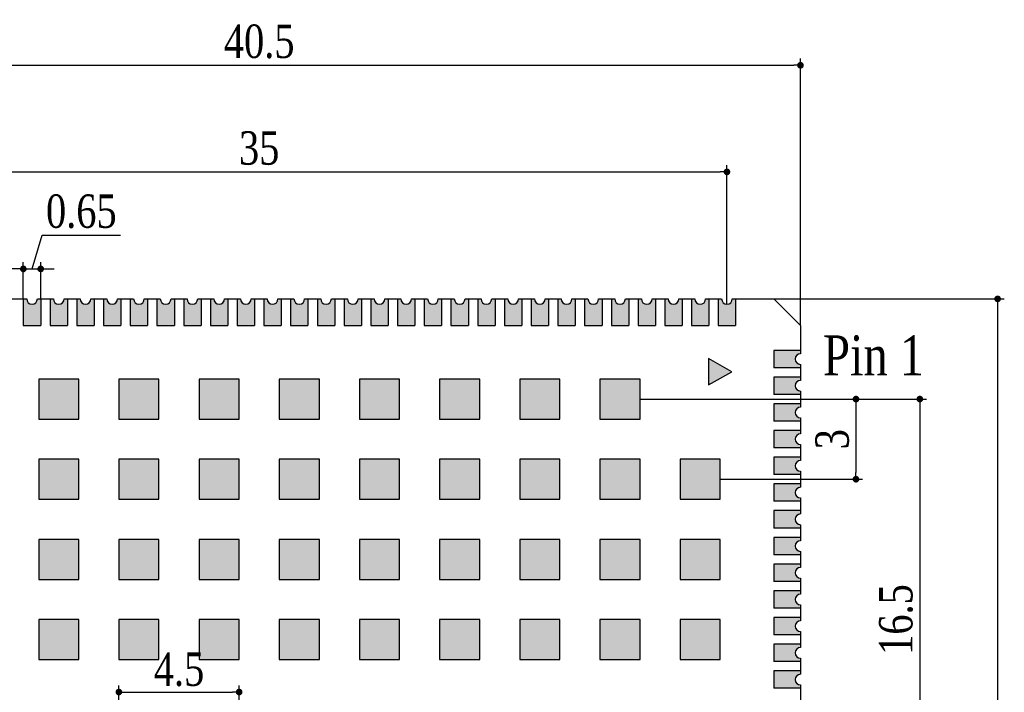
# Model space of a CAD drawing. Header units: millimetres. Extents: x 15669 to 15816, y 1895 to 1974.
# Tile 9 of 9: x 15779 to 15816, y 1948 to 1974. Entities that reach past the tile are written whole.
import ezdxf

# ---------------------------------------------------------------- set-up
doc = ezdxf.new("R2010")
doc.units = ezdxf.units.MM
doc.header["$LTSCALE"] = 30.734
doc.header["$PDMODE"] = 3
doc.header["$PDSIZE"] = 8
doc.layers.get('0').update_dxf_attribs({"linetype": 'CONTINUOUS'})
doc.layers.get('Defpoints').update_dxf_attribs({"linetype": 'CONTINUOUS'})
doc.layers.add('01 实线', color=7, linetype='CONTINUOUS')
doc.layers.add('03 标注', color=3, linetype='CONTINUOUS')
doc.styles.add('ST1', font='times.ttf', dxfattribs={"width": 0.8})
doc.dimstyles.new('ST-1', dxfattribs={"dimscale": 0.5, "dimtxt": 2.5, "dimasz": 0.5, "dimexe": 0.5, "dimexo": 0, "dimgap": 0.5, "dimtad": 1, "dimdec": 4, "dimzin": 9, "dimdsep": 46, "dimtxsty": 'ST1', "dimblk": 'DOT', "dimcen": 0.1, "dimclrd": 256, "dimclre": 256, "dimclrt": 256, "dimadec": 0, "dimazin": 0, "dimtp": 0.1, "dimtm": 0.1, "dimtfac": 1, "dimtdec": 4, "dimtmove": 1, "dimatfit": 3, "dimfxl": 0, "dimtolj": 1, "dimlwd": -1, "dimlwe": -1, "dimarcsym": 0})

# ---------------------------------------------------------------- blocks, each defined once
blk = doc.blocks.new('_Dot')
at = {"color": 0, "linetype": 'ByBlock', "lineweight": -2}
blk.add_line((-0.5, 0), (-1, 0), dxfattribs=at)
at = {"color": 0, "linetype": 'ByBlock', "const_width": 0.5}
blk.add_lwpolyline([(-0.25, 0, 1), (0.25, 0, 1)], format="xyb", close=True, dxfattribs=at)
blk = doc.blocks.new('*D96')
at = {"layer": '01 实线', "ltscale": 0.05, "transparency": 16777216}
for p, q in [((15770.755, 1962.929), (15770.755, 1968.134)), ((15771.005, 1967.884), (15805.505, 1967.884)), ((15805.755, 1962.929), (15805.755, 1968.134))]:
    blk.add_line(p, q, dxfattribs=at)
at = {"layer": 'Defpoints', "color": 0, "ltscale": 0.05, "transparency": 16777216}
for p in [(15805.755, 1967.884), (15770.755, 1962.929), (15805.755, 1962.929)]:
    blk.add_point(p, dxfattribs=at)
at = {"layer": '01 实线', "ltscale": 0.05, "transparency": 16777216, "xscale": 0.25, "yscale": 0.25, "zscale": 0.25, "rotation": 180}
blk.add_blockref('_Dot', (15770.755, 1967.884), dxfattribs=at)
at = {"layer": '01 实线', "ltscale": 0.05, "transparency": 16777216, "xscale": 0.25, "yscale": 0.25, "zscale": 0.25}
blk.add_blockref('_Dot', (15805.755, 1967.884), dxfattribs=at)
at = {"layer": '01 实线', "ltscale": 0.05, "transparency": 16777216, "insert": (15788.255, 1968.769), "char_height": 1.25, "attachment_point": 5, "style": 'ST1'}
blk.add_mtext('\\A1;35', dxfattribs=at)
blk = doc.blocks.new('*D100')
at = {"layer": '01 实线', "ltscale": 0.05, "transparency": 16777216}
for p, q in [((15779.755, 1964.251), (15780.134, 1965.514)), ((15780.134, 1965.514), (15783.067, 1965.514)), ((15779.18, 1964.251), (15778.93, 1964.251)), ((15779.43, 1963.129), (15779.43, 1964.501)), ((15779.43, 1964.251), (15780.08, 1964.251)), ((15779.43, 1964.251), (15780.08, 1964.251)), ((15780.08, 1963.129), (15780.08, 1964.501)), ((15780.33, 1964.251), (15780.58, 1964.251))]:
    blk.add_line(p, q, dxfattribs=at)
at = {"layer": 'Defpoints', "color": 0, "ltscale": 0.05, "transparency": 16777216}
for p in [(15780.08, 1964.251), (15779.43, 1963.129), (15780.08, 1963.129)]:
    blk.add_point(p, dxfattribs=at)
at = {"layer": '01 实线', "ltscale": 0.05, "transparency": 16777216, "xscale": 0.25, "yscale": 0.25, "zscale": 0.25}
blk.add_blockref('_Dot', (15779.43, 1964.251), dxfattribs=at)
at = {"layer": '01 实线', "ltscale": 0.05, "transparency": 16777216, "xscale": 0.25, "yscale": 0.25, "zscale": 0.25, "rotation": 180}
blk.add_blockref('_Dot', (15780.08, 1964.251), dxfattribs=at)
at = {"layer": '01 实线', "ltscale": 0.05, "transparency": 16777216, "insert": (15781.6, 1966.401), "char_height": 1.25, "attachment_point": 5, "style": 'ST1'}
blk.add_mtext('\\A1;0.65', dxfattribs=at)
blk = doc.blocks.new('*D103')
at = {"layer": '01 实线', "ltscale": 0.05, "transparency": 16777216}
for p, q in [((15768.005, 1963.129), (15768.005, 1972.123)), ((15808.505, 1962.129), (15808.505, 1972.123)), ((15768.255, 1971.873), (15808.255, 1971.873))]:
    blk.add_line(p, q, dxfattribs=at)
at = {"layer": 'Defpoints', "color": 0, "ltscale": 0.05, "transparency": 16777216}
for p in [(15808.505, 1971.873), (15768.005, 1963.129), (15808.505, 1962.129)]:
    blk.add_point(p, dxfattribs=at)
at = {"layer": '01 实线', "ltscale": 0.05, "transparency": 16777216, "xscale": 0.25, "yscale": 0.25, "zscale": 0.25, "rotation": 180}
blk.add_blockref('_Dot', (15768.005, 1971.873), dxfattribs=at)
at = {"layer": '01 实线', "ltscale": 0.05, "transparency": 16777216, "xscale": 0.25, "yscale": 0.25, "zscale": 0.25}
blk.add_blockref('_Dot', (15808.505, 1971.873), dxfattribs=at)
at = {"layer": '01 实线', "ltscale": 0.05, "transparency": 16777216, "insert": (15788.255, 1972.76), "char_height": 1.25, "attachment_point": 5, "style": 'ST1'}
blk.add_mtext('\\A1;40.5', dxfattribs=at)
blk = doc.blocks.new('*D109')
at = {"layer": '01 实线', "ltscale": 0.05, "transparency": 16777216}
for p, q in [((15783.005, 1948.129), (15783.005, 1948.664)), ((15783.255, 1948.414), (15787.255, 1948.414)), ((15787.505, 1948.129), (15787.505, 1948.664))]:
    blk.add_line(p, q, dxfattribs=at)
at = {"layer": 'Defpoints', "color": 0, "ltscale": 0.05, "transparency": 16777216}
for p in [(15787.505, 1948.414), (15783.005, 1948.129), (15787.505, 1948.129)]:
    blk.add_point(p, dxfattribs=at)
at = {"layer": '01 实线', "ltscale": 0.05, "transparency": 16777216, "xscale": 0.25, "yscale": 0.25, "zscale": 0.25, "rotation": 180}
blk.add_blockref('_Dot', (15783.005, 1948.414), dxfattribs=at)
at = {"layer": '01 实线', "ltscale": 0.05, "transparency": 16777216, "xscale": 0.25, "yscale": 0.25, "zscale": 0.25}
blk.add_blockref('_Dot', (15787.505, 1948.414), dxfattribs=at)
at = {"layer": '01 实线', "ltscale": 0.05, "transparency": 16777216, "insert": (15785.255, 1949.258), "char_height": 1.25, "attachment_point": 5, "style": 'ST1'}
blk.add_mtext('\\A1;4.5', dxfattribs=at)
blk = doc.blocks.new('*D111')
at = {"layer": '01 实线', "ltscale": 0.05, "transparency": 16777216}
for p, q in [((15802.505, 1959.379), (15813.221, 1959.379)), ((15812.971, 1959.129), (15812.971, 1943.129)), ((15791.255, 1942.879), (15813.221, 1942.879))]:
    blk.add_line(p, q, dxfattribs=at)
at = {"layer": 'Defpoints', "color": 0, "ltscale": 0.05, "transparency": 16777216}
for p in [(15802.505, 1959.379), (15791.255, 1942.879), (15812.971, 1942.879)]:
    blk.add_point(p, dxfattribs=at)
at = {"layer": '01 实线', "ltscale": 0.05, "transparency": 16777216, "xscale": 0.25, "yscale": 0.25, "zscale": 0.25}
for p, rotation in [((15812.971, 1959.379), 90), ((15812.971, 1942.879), 270)]:
    blk.add_blockref('_Dot', p, dxfattribs=dict(at, rotation=rotation))
at = {"layer": '01 实线', "ltscale": 0.05, "transparency": 16777216, "insert": (15812.083, 1951.129), "char_height": 1.25, "attachment_point": 5, "rotation": 90, "style": 'ST1'}
blk.add_mtext('\\A1;16.5', dxfattribs=at)
blk = doc.blocks.new('*D115')
at = {"layer": '01 实线', "ltscale": 0.05, "transparency": 16777216}
for p, q in [((15807.505, 1963.129), (15816.131, 1963.129)), ((15815.881, 1962.879), (15815.881, 1922.879)), ((15808.505, 1922.629), (15816.131, 1922.629))]:
    blk.add_line(p, q, dxfattribs=at)
at = {"layer": 'Defpoints', "color": 0, "ltscale": 0.05, "transparency": 16777216}
for p in [(15807.505, 1963.129), (15808.505, 1922.629), (15815.881, 1922.629)]:
    blk.add_point(p, dxfattribs=at)
at = {"layer": '01 实线', "ltscale": 0.05, "transparency": 16777216, "xscale": 0.25, "yscale": 0.25, "zscale": 0.25}
for p, rotation in [((15815.881, 1963.129), 90), ((15815.881, 1922.629), 270)]:
    blk.add_blockref('_Dot', p, dxfattribs=dict(at, rotation=rotation))
at = {"layer": '01 实线', "ltscale": 0.05, "transparency": 16777216, "insert": (15814.994, 1942.879), "char_height": 1.25, "attachment_point": 5, "rotation": 90, "style": 'ST1'}
blk.add_mtext('\\A1;40.5', dxfattribs=at)
blk = doc.blocks.new('*D117')
at = {"layer": '01 实线', "ltscale": 0.05, "transparency": 16777216}
for p, q in [((15802.505, 1959.379), (15810.832, 1959.379)), ((15810.582, 1959.129), (15810.582, 1956.629)), ((15805.505, 1956.379), (15810.832, 1956.379))]:
    blk.add_line(p, q, dxfattribs=at)
at = {"layer": 'Defpoints', "color": 0, "ltscale": 0.05, "transparency": 16777216}
for p in [(15802.505, 1959.379), (15805.505, 1956.379), (15810.582, 1956.379)]:
    blk.add_point(p, dxfattribs=at)
at = {"layer": '01 实线', "ltscale": 0.05, "transparency": 16777216, "xscale": 0.25, "yscale": 0.25, "zscale": 0.25}
for p, rotation in [((15810.582, 1959.379), 90), ((15810.582, 1956.379), 270)]:
    blk.add_blockref('_Dot', p, dxfattribs=dict(at, rotation=rotation))
at = {"layer": '01 实线', "ltscale": 0.05, "transparency": 16777216, "insert": (15809.696, 1957.879), "char_height": 1.25, "attachment_point": 5, "rotation": 90, "style": 'ST1'}
blk.add_mtext('\\A1;3', dxfattribs=at)

msp = doc.modelspace()

# ---------------------------------------------------------------- hatches: boundary and pattern name
at = {"layer": '03 标注', "ltscale": 0.05}
h = msp.add_hatch(color=0, dxfattribs=at)
h.dxf.hatch_style = 1
h.paths.add_polyline_path([(15780.07992, 1963.12916), (15779.95492, 1963.12916, -1), (15779.55492, 1963.12916), (15779.42992, 1963.12916), (15779.42992, 1962.12916), (15780.07992, 1962.12916)])
h = msp.add_hatch(color=0, dxfattribs=at)
h.dxf.hatch_style = 1
h.paths.add_polyline_path([(15781.07992, 1963.12916), (15780.95492, 1963.12916, -1), (15780.55492, 1963.12916), (15780.42992, 1963.12916), (15780.42992, 1962.12916), (15781.07992, 1962.12916)])
h = msp.add_hatch(color=0, dxfattribs=at)
h.dxf.hatch_style = 1
h.paths.add_polyline_path([(15782.07992, 1963.12916), (15781.95492, 1963.12916, -1), (15781.55492, 1963.12916), (15781.42992, 1963.12916), (15781.42992, 1962.12916), (15782.07992, 1962.12916)])
h = msp.add_hatch(color=0, dxfattribs=at)
h.dxf.hatch_style = 1
h.paths.add_polyline_path([(15783.07992, 1963.12916), (15782.95492, 1963.12916, -1), (15782.55492, 1963.12916), (15782.42992, 1963.12916), (15782.42992, 1962.12916), (15783.07992, 1962.12916)])
h = msp.add_hatch(color=0, dxfattribs=at)
h.dxf.hatch_style = 1
h.paths.add_polyline_path([(15784.07992, 1963.12916), (15783.95492, 1963.12916, -1), (15783.55492, 1963.12916), (15783.42992, 1963.12916), (15783.42992, 1962.12916), (15784.07992, 1962.12916)])
h = msp.add_hatch(color=0, dxfattribs=at)
h.dxf.hatch_style = 1
h.paths.add_polyline_path([(15785.07992, 1963.12916), (15784.95492, 1963.12916, -1), (15784.55492, 1963.12916), (15784.42992, 1963.12916), (15784.42992, 1962.12916), (15785.07992, 1962.12916)])
h = msp.add_hatch(color=0, dxfattribs=at)
h.dxf.hatch_style = 1
h.paths.add_polyline_path([(15786.07992, 1963.12916), (15785.95492, 1963.12916, -1), (15785.55492, 1963.12916), (15785.42992, 1963.12916), (15785.42992, 1962.12916), (15786.07992, 1962.12916)])
h = msp.add_hatch(color=0, dxfattribs=at)
h.dxf.hatch_style = 1
h.paths.add_polyline_path([(15787.07992, 1963.12916), (15786.95492, 1963.12916, -1), (15786.55492, 1963.12916), (15786.42992, 1963.12916), (15786.42992, 1962.12916), (15787.07992, 1962.12916)])
h = msp.add_hatch(color=0, dxfattribs=at)
h.dxf.hatch_style = 1
h.paths.add_polyline_path([(15788.07992, 1963.12916), (15787.95492, 1963.12916, -1), (15787.55492, 1963.12916), (15787.42992, 1963.12916), (15787.42992, 1962.12916), (15788.07992, 1962.12916)])
h = msp.add_hatch(color=0, dxfattribs=at)
h.dxf.hatch_style = 1
h.paths.add_polyline_path([(15789.07992, 1963.12916), (15788.95492, 1963.12916, -1), (15788.55492, 1963.12916), (15788.42992, 1963.12916), (15788.42992, 1962.12916), (15789.07992, 1962.12916)])
h = msp.add_hatch(color=0, dxfattribs=at)
h.dxf.hatch_style = 1
h.paths.add_polyline_path([(15790.07992, 1963.12916), (15789.95492, 1963.12916, -1), (15789.55492, 1963.12916), (15789.42992, 1963.12916), (15789.42992, 1962.12916), (15790.07992, 1962.12916)])
h = msp.add_hatch(color=0, dxfattribs=at)
h.dxf.hatch_style = 1
h.paths.add_polyline_path([(15791.07992, 1963.12916), (15790.95492, 1963.12916, -1), (15790.55492, 1963.12916), (15790.42992, 1963.12916), (15790.42992, 1962.12916), (15791.07992, 1962.12916)])
h = msp.add_hatch(color=0, dxfattribs=at)
h.dxf.hatch_style = 1
h.paths.add_polyline_path([(15792.07992, 1963.12916), (15791.95492, 1963.12916, -1), (15791.55492, 1963.12916), (15791.42992, 1963.12916), (15791.42992, 1962.12916), (15792.07992, 1962.12916)])
h = msp.add_hatch(color=0, dxfattribs=at)
h.dxf.hatch_style = 1
h.paths.add_polyline_path([(15793.07992, 1963.12916), (15792.95492, 1963.12916, -1), (15792.55492, 1963.12916), (15792.42992, 1963.12916), (15792.42992, 1962.12916), (15793.07992, 1962.12916)])
h = msp.add_hatch(color=0, dxfattribs=at)
h.dxf.hatch_style = 1
h.paths.add_polyline_path([(15794.07992, 1963.12916), (15793.95492, 1963.12916, -1), (15793.55492, 1963.12916), (15793.42992, 1963.12916), (15793.42992, 1962.12916), (15794.07992, 1962.12916)])
h = msp.add_hatch(color=0, dxfattribs=at)
h.dxf.hatch_style = 1
h.paths.add_polyline_path([(15795.07992, 1963.12916), (15794.95492, 1963.12916, -1), (15794.55492, 1963.12916), (15794.42992, 1963.12916), (15794.42992, 1962.12916), (15795.07992, 1962.12916)])
h = msp.add_hatch(color=0, dxfattribs=at)
h.dxf.hatch_style = 1
h.paths.add_polyline_path([(15796.07992, 1963.12916), (15795.95492, 1963.12916, -1), (15795.55492, 1963.12916), (15795.42992, 1963.12916), (15795.42992, 1962.12916), (15796.07992, 1962.12916)])
h = msp.add_hatch(color=0, dxfattribs=at)
h.dxf.hatch_style = 1
h.paths.add_polyline_path([(15797.07992, 1963.12916), (15796.95492, 1963.12916, -1), (15796.55492, 1963.12916), (15796.42992, 1963.12916), (15796.42992, 1962.12916), (15797.07992, 1962.12916)])
h = msp.add_hatch(color=0, dxfattribs=at)
h.dxf.hatch_style = 1
h.paths.add_polyline_path([(15798.07992, 1963.12916), (15797.95492, 1963.12916, -1), (15797.55492, 1963.12916), (15797.42992, 1963.12916), (15797.42992, 1962.12916), (15798.07992, 1962.12916)])
h = msp.add_hatch(color=0, dxfattribs=at)
h.dxf.hatch_style = 1
h.paths.add_polyline_path([(15799.07992, 1963.12916), (15798.95492, 1963.12916, -1), (15798.55492, 1963.12916), (15798.42992, 1963.12916), (15798.42992, 1962.12916), (15799.07992, 1962.12916)])
h = msp.add_hatch(color=0, dxfattribs=at)
h.dxf.hatch_style = 1
h.paths.add_polyline_path([(15800.07992, 1963.12916), (15799.95492, 1963.12916, -1), (15799.55492, 1963.12916), (15799.42992, 1963.12916), (15799.42992, 1962.12916), (15800.07992, 1962.12916)])
h = msp.add_hatch(color=0, dxfattribs=at)
h.dxf.hatch_style = 1
h.paths.add_polyline_path([(15801.07992, 1963.12916), (15800.95492, 1963.12916, -1), (15800.55492, 1963.12916), (15800.42992, 1963.12916), (15800.42992, 1962.12916), (15801.07992, 1962.12916)])
h = msp.add_hatch(color=0, dxfattribs=at)
h.dxf.hatch_style = 1
h.paths.add_polyline_path([(15802.07992, 1963.12916), (15801.95492, 1963.12916, -1), (15801.55492, 1963.12916), (15801.42992, 1963.12916), (15801.42992, 1962.12916), (15802.07992, 1962.12916)])
h = msp.add_hatch(color=0, dxfattribs=at)
h.dxf.hatch_style = 1
h.paths.add_polyline_path([(15803.07992, 1963.12916), (15802.95492, 1963.12916, -1), (15802.55492, 1963.12916), (15802.42992, 1963.12916), (15802.42992, 1962.12916), (15803.07992, 1962.12916)])
h = msp.add_hatch(color=0, dxfattribs=at)
h.dxf.hatch_style = 1
h.paths.add_polyline_path([(15804.07992, 1963.12916), (15803.95492, 1963.12916, -1), (15803.55492, 1963.12916), (15803.42992, 1963.12916), (15803.42992, 1962.12916), (15804.07992, 1962.12916)])
h = msp.add_hatch(color=0, dxfattribs=at)
h.dxf.hatch_style = 1
h.paths.add_polyline_path([(15805.07992, 1963.12916), (15804.95492, 1963.12916, -1), (15804.55492, 1963.12916), (15804.42992, 1963.12916), (15804.42992, 1962.12916), (15805.07992, 1962.12916)])
h = msp.add_hatch(color=0, dxfattribs=at)
h.dxf.hatch_style = 1
h.paths.add_polyline_path([(15806.07992, 1963.12916), (15805.95492, 1963.12916, -1), (15805.55492, 1963.12916), (15805.42992, 1963.12916), (15805.42992, 1962.12916), (15806.07992, 1962.12916)])
h = msp.add_hatch(color=0, dxfattribs=at)
h.dxf.hatch_style = 1
h.paths.add_polyline_path([(15805.06742, 1960.89476), (15805.06742, 1959.91356), (15805.94242, 1960.39476)])
h = msp.add_hatch(color=0, dxfattribs=at)
h.dxf.hatch_style = 1
h.paths.add_polyline_path([(15808.50492, 1961.07916), (15808.50492, 1961.20416), (15807.50492, 1961.20416), (15807.50492, 1960.55416), (15808.50492, 1960.55416), (15808.50492, 1960.67916, -1)])
h = msp.add_hatch(color=0, dxfattribs=at)
h.dxf.hatch_style = 1
h.paths.add_polyline_path([(15781.50492, 1960.12916), (15780.00492, 1960.12916), (15780.00492, 1958.62916), (15781.50492, 1958.62916)])
h = msp.add_hatch(color=0, dxfattribs=at)
h.dxf.hatch_style = 1
h.paths.add_polyline_path([(15784.50492, 1960.12916), (15783.00492, 1960.12916), (15783.00492, 1958.62916), (15784.50492, 1958.62916)])
h = msp.add_hatch(color=0, dxfattribs=at)
h.dxf.hatch_style = 1
h.paths.add_polyline_path([(15787.50492, 1960.12916), (15786.00492, 1960.12916), (15786.00492, 1958.62916), (15787.50492, 1958.62916)])
h = msp.add_hatch(color=0, dxfattribs=at)
h.dxf.hatch_style = 1
h.paths.add_polyline_path([(15790.50492, 1960.12916), (15789.00492, 1960.12916), (15789.00492, 1958.62916), (15790.50492, 1958.62916)])
h = msp.add_hatch(color=0, dxfattribs=at)
h.dxf.hatch_style = 1
h.paths.add_polyline_path([(15793.50492, 1960.12916), (15792.00492, 1960.12916), (15792.00492, 1958.62916), (15793.50492, 1958.62916)])
h = msp.add_hatch(color=0, dxfattribs=at)
h.dxf.hatch_style = 1
h.paths.add_polyline_path([(15796.50492, 1960.12916), (15795.00492, 1960.12916), (15795.00492, 1958.62916), (15796.50492, 1958.62916)])
h = msp.add_hatch(color=0, dxfattribs=at)
h.dxf.hatch_style = 1
h.paths.add_polyline_path([(15799.50492, 1960.12916), (15798.00492, 1960.12916), (15798.00492, 1958.62916), (15799.50492, 1958.62916)])
h = msp.add_hatch(color=0, dxfattribs=at)
h.dxf.hatch_style = 1
h.paths.add_polyline_path([(15802.50492, 1960.12916), (15801.00492, 1960.12916), (15801.00492, 1958.62916), (15802.50492, 1958.62916)])
h = msp.add_hatch(color=0, dxfattribs=at)
h.dxf.hatch_style = 1
h.paths.add_polyline_path([(15808.50492, 1960.07916), (15808.50492, 1960.20416), (15807.50492, 1960.20416), (15807.50492, 1959.55416), (15808.50492, 1959.55416), (15808.50492, 1959.67916, -1)])
h = msp.add_hatch(color=0, dxfattribs=at)
h.dxf.hatch_style = 1
h.paths.add_polyline_path([(15808.50492, 1959.07916), (15808.50492, 1959.20416), (15807.50492, 1959.20416), (15807.50492, 1958.55416), (15808.50492, 1958.55416), (15808.50492, 1958.67916, -1)])
h = msp.add_hatch(color=0, dxfattribs=at)
h.dxf.hatch_style = 1
h.paths.add_polyline_path([(15808.50492, 1958.07916), (15808.50492, 1958.20416), (15807.50492, 1958.20416), (15807.50492, 1957.55416), (15808.50492, 1957.55416), (15808.50492, 1957.67916, -1)])
h = msp.add_hatch(color=0, dxfattribs=at)
h.dxf.hatch_style = 1
h.paths.add_polyline_path([(15808.50492, 1957.07916), (15808.50492, 1957.20416), (15807.50492, 1957.20416), (15807.50492, 1956.55416), (15808.50492, 1956.55416), (15808.50492, 1956.67916, -1)])
h = msp.add_hatch(color=0, dxfattribs=at)
h.dxf.hatch_style = 1
h.paths.add_polyline_path([(15781.50492, 1957.12916), (15780.00492, 1957.12916), (15780.00492, 1955.62916), (15781.50492, 1955.62916)])
h.paths.add_polyline_path([(15781.50492, 1954.12916), (15780.00492, 1954.12916), (15780.00492, 1952.62916), (15781.50492, 1952.62916)])
h.paths.add_polyline_path([(15781.50492, 1951.12916), (15780.00492, 1951.12916), (15780.00492, 1949.62916), (15781.50492, 1949.62916)])
h = msp.add_hatch(color=0, dxfattribs=at)
h.dxf.hatch_style = 1
h.paths.add_polyline_path([(15784.50492, 1957.12916), (15783.00492, 1957.12916), (15783.00492, 1955.62916), (15784.50492, 1955.62916)])
h.paths.add_polyline_path([(15784.50492, 1954.12916), (15783.00492, 1954.12916), (15783.00492, 1952.62916), (15784.50492, 1952.62916)])
h.paths.add_polyline_path([(15784.50492, 1951.12916), (15783.00492, 1951.12916), (15783.00492, 1949.62916), (15784.50492, 1949.62916)])
h = msp.add_hatch(color=0, dxfattribs=at)
h.dxf.hatch_style = 1
h.paths.add_polyline_path([(15787.50492, 1957.12916), (15786.00492, 1957.12916), (15786.00492, 1955.62916), (15787.50492, 1955.62916)])
h.paths.add_polyline_path([(15787.50492, 1954.12916), (15786.00492, 1954.12916), (15786.00492, 1952.62916), (15787.50492, 1952.62916)])
h.paths.add_polyline_path([(15787.50492, 1951.12916), (15786.00492, 1951.12916), (15786.00492, 1949.62916), (15787.50492, 1949.62916)])
h = msp.add_hatch(color=0, dxfattribs=at)
h.dxf.hatch_style = 1
h.paths.add_polyline_path([(15790.50492, 1957.12916), (15789.00492, 1957.12916), (15789.00492, 1955.62916), (15790.50492, 1955.62916)])
h.paths.add_polyline_path([(15790.50492, 1954.12916), (15789.00492, 1954.12916), (15789.00492, 1952.62916), (15790.50492, 1952.62916)])
h.paths.add_polyline_path([(15790.50492, 1951.12916), (15789.00492, 1951.12916), (15789.00492, 1949.62916), (15790.50492, 1949.62916)])
h = msp.add_hatch(color=0, dxfattribs=at)
h.dxf.hatch_style = 1
h.paths.add_polyline_path([(15793.50492, 1957.12916), (15792.00492, 1957.12916), (15792.00492, 1955.62916), (15793.50492, 1955.62916)])
h.paths.add_polyline_path([(15793.50492, 1954.12916), (15792.00492, 1954.12916), (15792.00492, 1952.62916), (15793.50492, 1952.62916)])
h.paths.add_polyline_path([(15793.50492, 1951.12916), (15792.00492, 1951.12916), (15792.00492, 1949.62916), (15793.50492, 1949.62916)])
h = msp.add_hatch(color=0, dxfattribs=at)
h.dxf.hatch_style = 1
h.paths.add_polyline_path([(15796.50492, 1957.12916), (15795.00492, 1957.12916), (15795.00492, 1955.62916), (15796.50492, 1955.62916)])
h.paths.add_polyline_path([(15796.50492, 1954.12916), (15795.00492, 1954.12916), (15795.00492, 1952.62916), (15796.50492, 1952.62916)])
h.paths.add_polyline_path([(15796.50492, 1951.12916), (15795.00492, 1951.12916), (15795.00492, 1949.62916), (15796.50492, 1949.62916)])
h = msp.add_hatch(color=0, dxfattribs=at)
h.dxf.hatch_style = 1
h.paths.add_polyline_path([(15799.50492, 1957.12916), (15798.00492, 1957.12916), (15798.00492, 1955.62916), (15799.50492, 1955.62916)])
h.paths.add_polyline_path([(15799.50492, 1954.12916), (15798.00492, 1954.12916), (15798.00492, 1952.62916), (15799.50492, 1952.62916)])
h.paths.add_polyline_path([(15799.50492, 1951.12916), (15798.00492, 1951.12916), (15798.00492, 1949.62916), (15799.50492, 1949.62916)])
h = msp.add_hatch(color=0, dxfattribs=at)
h.dxf.hatch_style = 1
h.paths.add_polyline_path([(15802.50492, 1957.12916), (15801.00492, 1957.12916), (15801.00492, 1955.62916), (15802.50492, 1955.62916)])
h.paths.add_polyline_path([(15802.50492, 1954.12916), (15801.00492, 1954.12916), (15801.00492, 1952.62916), (15802.50492, 1952.62916)])
h.paths.add_polyline_path([(15802.50492, 1951.12916), (15801.00492, 1951.12916), (15801.00492, 1949.62916), (15802.50492, 1949.62916)])
h = msp.add_hatch(color=0, dxfattribs=at)
h.dxf.hatch_style = 1
h.paths.add_polyline_path([(15805.50492, 1957.12916), (15804.00492, 1957.12916), (15804.00492, 1955.62916), (15805.50492, 1955.62916)])
h.paths.add_polyline_path([(15805.50492, 1954.12916), (15804.00492, 1954.12916), (15804.00492, 1952.62916), (15805.50492, 1952.62916)])
h.paths.add_polyline_path([(15805.50492, 1951.12916), (15804.00492, 1951.12916), (15804.00492, 1949.62916), (15805.50492, 1949.62916)])
h = msp.add_hatch(color=0, dxfattribs=at)
h.dxf.hatch_style = 1
h.paths.add_polyline_path([(15808.50492, 1956.07916), (15808.50492, 1956.20416), (15807.50492, 1956.20416), (15807.50492, 1955.55416), (15808.50492, 1955.55416), (15808.50492, 1955.67916, -1)])
h = msp.add_hatch(color=0, dxfattribs=at)
h.dxf.hatch_style = 1
h.paths.add_polyline_path([(15808.50492, 1955.07916), (15808.50492, 1955.20416), (15807.50492, 1955.20416), (15807.50492, 1954.55416), (15808.50492, 1954.55416), (15808.50492, 1954.67916, -1)])
h = msp.add_hatch(color=0, dxfattribs=at)
h.dxf.hatch_style = 1
h.paths.add_polyline_path([(15808.50492, 1954.07916), (15808.50492, 1954.20416), (15807.50492, 1954.20416), (15807.50492, 1953.55416), (15808.50492, 1953.55416), (15808.50492, 1953.67916, -1)])
h = msp.add_hatch(color=0, dxfattribs=at)
h.dxf.hatch_style = 1
h.paths.add_polyline_path([(15808.50492, 1953.07916), (15808.50492, 1953.20416), (15807.50492, 1953.20416), (15807.50492, 1952.55416), (15808.50492, 1952.55416), (15808.50492, 1952.67916, -1)])
h = msp.add_hatch(color=0, dxfattribs=at)
h.dxf.hatch_style = 1
h.paths.add_polyline_path([(15808.50492, 1952.07916), (15808.50492, 1952.20416), (15807.50492, 1952.20416), (15807.50492, 1951.55416), (15808.50492, 1951.55416), (15808.50492, 1951.67916, -1)])
h = msp.add_hatch(color=0, dxfattribs=at)
h.dxf.hatch_style = 1
h.paths.add_polyline_path([(15808.50492, 1951.07916), (15808.50492, 1951.20416), (15807.50492, 1951.20416), (15807.50492, 1950.55416), (15808.50492, 1950.55416), (15808.50492, 1950.67916, -1)])
h = msp.add_hatch(color=0, dxfattribs=at)
h.dxf.hatch_style = 1
h.paths.add_polyline_path([(15808.50492, 1950.07916), (15808.50492, 1950.20416), (15807.50492, 1950.20416), (15807.50492, 1949.55416), (15808.50492, 1949.55416), (15808.50492, 1949.67916, -1)])
h = msp.add_hatch(color=0, dxfattribs=at)
h.dxf.hatch_style = 1
h.paths.add_polyline_path([(15808.50492, 1949.07916), (15808.50492, 1949.20416), (15807.50492, 1949.20416), (15807.50492, 1948.55416), (15808.50492, 1948.55416), (15808.50492, 1948.67916, -1)])

# ---------------------------------------------------------------- linework, layer by layer
at = {"color": 7, "linetype": 'Continuous'}
for p, q in [((15778.95492, 1963.12916), (15779.55492, 1963.12916)), ((15779.42992, 1963.12916), (15779.42992, 1962.12916)), ((15779.95492, 1963.12916), (15780.55492, 1963.12916)), ((15780.07992, 1963.12916), (15780.07992, 1962.12916)), ((15780.42992, 1963.12916), (15780.42992, 1962.12916)), ((15780.95492, 1963.12916), (15781.55492, 1963.12916)), ((15781.07992, 1963.12916), (15781.07992, 1962.12916)), ((15781.42992, 1963.12916), (15781.42992, 1962.12916)), ((15781.95492, 1963.12916), (15782.55492, 1963.12916)), ((15782.07992, 1963.12916), (15782.07992, 1962.12916)), ((15782.42992, 1963.12916), (15782.42992, 1962.12916)), ((15782.95492, 1963.12916), (15783.55492, 1963.12916)), ((15783.07992, 1963.12916), (15783.07992, 1962.12916)), ((15783.42992, 1963.12916), (15783.42992, 1962.12916)), ((15783.95492, 1963.12916), (15784.55492, 1963.12916)), ((15784.07992, 1963.12916), (15784.07992, 1962.12916)), ((15784.42992, 1963.12916), (15784.42992, 1962.12916)), ((15784.95492, 1963.12916), (15785.55492, 1963.12916)), ((15785.07992, 1963.12916), (15785.07992, 1962.12916)), ((15785.42992, 1963.12916), (15785.42992, 1962.12916)), ((15785.95492, 1963.12916), (15786.55492, 1963.12916)), ((15786.07992, 1963.12916), (15786.07992, 1962.12916)), ((15786.42992, 1963.12916), (15786.42992, 1962.12916)), ((15786.95492, 1963.12916), (15787.55492, 1963.12916)), ((15787.07992, 1963.12916), (15787.07992, 1962.12916)), ((15787.42992, 1963.12916), (15787.42992, 1962.12916)), ((15787.95492, 1963.12916), (15788.55492, 1963.12916)), ((15788.07992, 1963.12916), (15788.07992, 1962.12916)), ((15788.42992, 1963.12916), (15788.42992, 1962.12916)), ((15788.95492, 1963.12916), (15789.55492, 1963.12916)), ((15789.07992, 1963.12916), (15789.07992, 1962.12916)), ((15789.42992, 1963.12916), (15789.42992, 1962.12916)), ((15789.95492, 1963.12916), (15790.55492, 1963.12916)), ((15790.07992, 1963.12916), (15790.07992, 1962.12916)), ((15790.42992, 1963.12916), (15790.42992, 1962.12916)), ((15790.95492, 1963.12916), (15791.55492, 1963.12916)), ((15791.07992, 1963.12916), (15791.07992, 1962.12916)), ((15791.42992, 1963.12916), (15791.42992, 1962.12916)), ((15791.95492, 1963.12916), (15792.55492, 1963.12916)), ((15792.07992, 1963.12916), (15792.07992, 1962.12916)), ((15792.42992, 1963.12916), (15792.42992, 1962.12916)), ((15792.95492, 1963.12916), (15793.55492, 1963.12916)), ((15793.07992, 1963.12916), (15793.07992, 1962.12916)), ((15793.42992, 1963.12916), (15793.42992, 1962.12916)), ((15793.95492, 1963.12916), (15794.55492, 1963.12916)), ((15794.07992, 1963.12916), (15794.07992, 1962.12916)), ((15794.42992, 1963.12916), (15794.42992, 1962.12916)), ((15794.95492, 1963.12916), (15795.55492, 1963.12916)), ((15795.07992, 1963.12916), (15795.07992, 1962.12916)), ((15795.42992, 1963.12916), (15795.42992, 1962.12916)), ((15795.95492, 1963.12916), (15796.55492, 1963.12916)), ((15796.07992, 1963.12916), (15796.07992, 1962.12916)), ((15796.42992, 1963.12916), (15796.42992, 1962.12916)), ((15796.95492, 1963.12916), (15797.55492, 1963.12916)), ((15797.07992, 1963.12916), (15797.07992, 1962.12916)), ((15797.42992, 1963.12916), (15797.42992, 1962.12916)), ((15797.95492, 1963.12916), (15798.55492, 1963.12916)), ((15798.07992, 1963.12916), (15798.07992, 1962.12916)), ((15798.42992, 1963.12916), (15798.42992, 1962.12916)), ((15798.95492, 1963.12916), (15799.55492, 1963.12916)), ((15799.07992, 1963.12916), (15799.07992, 1962.12916)), ((15799.42992, 1963.12916), (15799.42992, 1962.12916)), ((15799.95492, 1963.12916), (15800.55492, 1963.12916)), ((15800.07992, 1963.12916), (15800.07992, 1962.12916)), ((15800.42992, 1963.12916), (15800.42992, 1962.12916)), ((15800.95492, 1963.12916), (15801.55492, 1963.12916)), ((15801.07992, 1963.12916), (15801.07992, 1962.12916)), ((15801.42992, 1963.12916), (15801.42992, 1962.12916)), ((15801.95492, 1963.12916), (15802.55492, 1963.12916)), ((15802.07992, 1963.12916), (15802.07992, 1962.12916)), ((15802.42992, 1963.12916), (15802.42992, 1962.12916)), ((15802.95492, 1963.12916), (15803.55492, 1963.12916)), ((15803.07992, 1963.12916), (15803.07992, 1962.12916)), ((15803.42992, 1963.12916), (15803.42992, 1962.12916)), ((15803.95492, 1963.12916), (15804.55492, 1963.12916)), ((15804.07992, 1963.12916), (15804.07992, 1962.12916)), ((15804.42992, 1963.12916), (15804.42992, 1962.12916)), ((15804.95492, 1963.12916), (15805.55492, 1963.12916)), ((15805.07992, 1963.12916), (15805.07992, 1962.12916)), ((15805.42992, 1963.12916), (15805.42992, 1962.12916)), ((15805.95492, 1963.12916), (15807.50492, 1963.12916)), ((15806.07992, 1963.12916), (15806.07992, 1962.12916)), ((15807.50492, 1963.12916), (15808.50492, 1962.12916)), ((15779.42992, 1962.12916), (15780.07992, 1962.12916)), ((15780.42992, 1962.12916), (15781.07992, 1962.12916)), ((15781.42992, 1962.12916), (15782.07992, 1962.12916)), ((15782.42992, 1962.12916), (15783.07992, 1962.12916)), ((15783.42992, 1962.12916), (15784.07992, 1962.12916)), ((15784.42992, 1962.12916), (15785.07992, 1962.12916)), ((15785.42992, 1962.12916), (15786.07992, 1962.12916)), ((15786.42992, 1962.12916), (15787.07992, 1962.12916)), ((15787.42992, 1962.12916), (15788.07992, 1962.12916)), ((15788.42992, 1962.12916), (15789.07992, 1962.12916)), ((15789.42992, 1962.12916), (15790.07992, 1962.12916)), ((15790.42992, 1962.12916), (15791.07992, 1962.12916)), ((15791.42992, 1962.12916), (15792.07992, 1962.12916)), ((15792.42992, 1962.12916), (15793.07992, 1962.12916)), ((15793.42992, 1962.12916), (15794.07992, 1962.12916)), ((15794.42992, 1962.12916), (15795.07992, 1962.12916)), ((15795.42992, 1962.12916), (15796.07992, 1962.12916)), ((15796.42992, 1962.12916), (15797.07992, 1962.12916)), ((15797.42992, 1962.12916), (15798.07992, 1962.12916)), ((15798.42992, 1962.12916), (15799.07992, 1962.12916)), ((15799.42992, 1962.12916), (15800.07992, 1962.12916)), ((15800.42992, 1962.12916), (15801.07992, 1962.12916)), ((15801.42992, 1962.12916), (15802.07992, 1962.12916)), ((15802.42992, 1962.12916), (15803.07992, 1962.12916)), ((15803.42992, 1962.12916), (15804.07992, 1962.12916)), ((15804.42992, 1962.12916), (15805.07992, 1962.12916)), ((15805.42992, 1962.12916), (15806.07992, 1962.12916)), ((15808.50492, 1962.12916), (15808.50492, 1961.07916)), ((15805.06742, 1960.89476), (15805.06742, 1959.91356)), ((15805.94242, 1960.39476), (15805.06742, 1960.89476)), ((15808.50492, 1961.20416), (15807.50492, 1961.20416)), ((15807.50492, 1961.20416), (15807.50492, 1960.55416)), ((15808.50492, 1960.55416), (15807.50492, 1960.55416)), ((15808.50492, 1960.67916), (15808.50492, 1960.07916)), ((15780.00492, 1960.12916), (15780.00492, 1958.62916)), ((15781.50492, 1960.12916), (15780.00492, 1960.12916)), ((15781.50492, 1958.62916), (15781.50492, 1960.12916)), ((15783.00492, 1960.12916), (15783.00492, 1958.62916)), ((15784.50492, 1960.12916), (15783.00492, 1960.12916)), ((15784.50492, 1958.62916), (15784.50492, 1960.12916)), ((15786.00492, 1960.12916), (15786.00492, 1958.62916)), ((15787.50492, 1960.12916), (15786.00492, 1960.12916)), ((15787.50492, 1958.62916), (15787.50492, 1960.12916)), ((15789.00492, 1960.12916), (15789.00492, 1958.62916)), ((15790.50492, 1960.12916), (15789.00492, 1960.12916)), ((15790.50492, 1958.62916), (15790.50492, 1960.12916)), ((15792.00492, 1960.12916), (15792.00492, 1958.62916)), ((15793.50492, 1960.12916), (15792.00492, 1960.12916)), ((15793.50492, 1958.62916), (15793.50492, 1960.12916)), ((15795.00492, 1960.12916), (15795.00492, 1958.62916)), ((15796.50492, 1960.12916), (15795.00492, 1960.12916)), ((15796.50492, 1958.62916), (15796.50492, 1960.12916)), ((15798.00492, 1960.12916), (15798.00492, 1958.62916)), ((15799.50492, 1960.12916), (15798.00492, 1960.12916)), ((15799.50492, 1958.62916), (15799.50492, 1960.12916)), ((15801.00492, 1960.12916), (15801.00492, 1958.62916)), ((15802.50492, 1960.12916), (15801.00492, 1960.12916)), ((15802.50492, 1958.62916), (15802.50492, 1960.12916)), ((15805.06742, 1959.91356), (15805.94242, 1960.39476)), ((15808.50492, 1960.20416), (15807.50492, 1960.20416)), ((15807.50492, 1960.20416), (15807.50492, 1959.55416)), ((15808.50492, 1959.55416), (15807.50492, 1959.55416)), ((15808.50492, 1959.67916), (15808.50492, 1959.07916)), ((15808.50492, 1959.20416), (15807.50492, 1959.20416)), ((15807.50492, 1959.20416), (15807.50492, 1958.55416)), ((15808.50492, 1958.67916), (15808.50492, 1958.07916)), ((15780.00492, 1958.62916), (15781.50492, 1958.62916)), ((15783.00492, 1958.62916), (15784.50492, 1958.62916)), ((15786.00492, 1958.62916), (15787.50492, 1958.62916)), ((15789.00492, 1958.62916), (15790.50492, 1958.62916)), ((15792.00492, 1958.62916), (15793.50492, 1958.62916)), ((15795.00492, 1958.62916), (15796.50492, 1958.62916)), ((15798.00492, 1958.62916), (15799.50492, 1958.62916)), ((15801.00492, 1958.62916), (15802.50492, 1958.62916)), ((15808.50492, 1958.55416), (15807.50492, 1958.55416)), ((15808.50492, 1958.20416), (15807.50492, 1958.20416)), ((15807.50492, 1958.20416), (15807.50492, 1957.55416)), ((15808.50492, 1957.55416), (15807.50492, 1957.55416)), ((15808.50492, 1957.67916), (15808.50492, 1957.07916)), ((15808.50492, 1957.20416), (15807.50492, 1957.20416)), ((15807.50492, 1957.20416), (15807.50492, 1956.55416)), ((15780.00492, 1957.12916), (15780.00492, 1955.62916)), ((15781.50492, 1957.12916), (15780.00492, 1957.12916)), ((15781.50492, 1955.62916), (15781.50492, 1957.12916)), ((15783.00492, 1957.12916), (15783.00492, 1955.62916)), ((15784.50492, 1957.12916), (15783.00492, 1957.12916)), ((15784.50492, 1955.62916), (15784.50492, 1957.12916)), ((15786.00492, 1957.12916), (15786.00492, 1955.62916)), ((15787.50492, 1957.12916), (15786.00492, 1957.12916)), ((15787.50492, 1955.62916), (15787.50492, 1957.12916)), ((15789.00492, 1957.12916), (15789.00492, 1955.62916)), ((15790.50492, 1957.12916), (15789.00492, 1957.12916)), ((15790.50492, 1955.62916), (15790.50492, 1957.12916)), ((15792.00492, 1957.12916), (15792.00492, 1955.62916)), ((15793.50492, 1957.12916), (15792.00492, 1957.12916)), ((15793.50492, 1955.62916), (15793.50492, 1957.12916)), ((15795.00492, 1957.12916), (15795.00492, 1955.62916)), ((15796.50492, 1957.12916), (15795.00492, 1957.12916)), ((15796.50492, 1955.62916), (15796.50492, 1957.12916)), ((15798.00492, 1957.12916), (15798.00492, 1955.62916)), ((15799.50492, 1957.12916), (15798.00492, 1957.12916)), ((15799.50492, 1955.62916), (15799.50492, 1957.12916)), ((15801.00492, 1957.12916), (15801.00492, 1955.62916)), ((15802.50492, 1957.12916), (15801.00492, 1957.12916)), ((15802.50492, 1955.62916), (15802.50492, 1957.12916)), ((15805.50492, 1957.12916), (15804.00492, 1957.12916)), ((15804.00492, 1957.12916), (15804.00492, 1955.62916)), ((15805.50492, 1955.62916), (15805.50492, 1957.12916)), ((15808.50492, 1956.55416), (15807.50492, 1956.55416)), ((15808.50492, 1956.67916), (15808.50492, 1956.07916)), ((15808.50492, 1956.20416), (15807.50492, 1956.20416)), ((15807.50492, 1956.20416), (15807.50492, 1955.55416)), ((15780.00492, 1955.62916), (15781.50492, 1955.62916)), ((15783.00492, 1955.62916), (15784.50492, 1955.62916)), ((15786.00492, 1955.62916), (15787.50492, 1955.62916)), ((15789.00492, 1955.62916), (15790.50492, 1955.62916)), ((15792.00492, 1955.62916), (15793.50492, 1955.62916)), ((15795.00492, 1955.62916), (15796.50492, 1955.62916)), ((15798.00492, 1955.62916), (15799.50492, 1955.62916)), ((15801.00492, 1955.62916), (15802.50492, 1955.62916)), ((15804.00492, 1955.62916), (15805.50492, 1955.62916)), ((15808.50492, 1955.55416), (15807.50492, 1955.55416)), ((15808.50492, 1955.67916), (15808.50492, 1955.07916)), ((15808.50492, 1955.20416), (15807.50492, 1955.20416)), ((15807.50492, 1955.20416), (15807.50492, 1954.55416)), ((15808.50492, 1954.67916), (15808.50492, 1954.07916)), ((15808.50492, 1954.55416), (15807.50492, 1954.55416)), ((15780.00492, 1954.12916), (15780.00492, 1952.62916)), ((15781.50492, 1954.12916), (15780.00492, 1954.12916)), ((15781.50492, 1952.62916), (15781.50492, 1954.12916)), ((15783.00492, 1954.12916), (15783.00492, 1952.62916)), ((15784.50492, 1954.12916), (15783.00492, 1954.12916)), ((15784.50492, 1952.62916), (15784.50492, 1954.12916)), ((15786.00492, 1954.12916), (15786.00492, 1952.62916)), ((15787.50492, 1954.12916), (15786.00492, 1954.12916)), ((15787.50492, 1952.62916), (15787.50492, 1954.12916)), ((15789.00492, 1954.12916), (15789.00492, 1952.62916)), ((15790.50492, 1954.12916), (15789.00492, 1954.12916)), ((15790.50492, 1952.62916), (15790.50492, 1954.12916)), ((15792.00492, 1954.12916), (15792.00492, 1952.62916)), ((15793.50492, 1954.12916), (15792.00492, 1954.12916)), ((15793.50492, 1952.62916), (15793.50492, 1954.12916)), ((15795.00492, 1954.12916), (15795.00492, 1952.62916)), ((15796.50492, 1954.12916), (15795.00492, 1954.12916)), ((15796.50492, 1952.62916), (15796.50492, 1954.12916)), ((15798.00492, 1954.12916), (15798.00492, 1952.62916)), ((15799.50492, 1954.12916), (15798.00492, 1954.12916)), ((15799.50492, 1952.62916), (15799.50492, 1954.12916)), ((15802.50492, 1954.12916), (15801.00492, 1954.12916)), ((15801.00492, 1954.12916), (15801.00492, 1952.62916)), ((15802.50492, 1952.62916), (15802.50492, 1954.12916)), ((15805.50492, 1954.12916), (15804.00492, 1954.12916)), ((15804.00492, 1954.12916), (15804.00492, 1952.62916)), ((15805.50492, 1952.62916), (15805.50492, 1954.12916)), ((15808.50492, 1954.20416), (15807.50492, 1954.20416)), ((15807.50492, 1954.20416), (15807.50492, 1953.55416)), ((15808.50492, 1953.55416), (15807.50492, 1953.55416)), ((15808.50492, 1953.67916), (15808.50492, 1953.07916)), ((15808.50492, 1953.20416), (15807.50492, 1953.20416)), ((15807.50492, 1953.20416), (15807.50492, 1952.55416)), ((15780.00492, 1952.62916), (15781.50492, 1952.62916)), ((15783.00492, 1952.62916), (15784.50492, 1952.62916)), ((15786.00492, 1952.62916), (15787.50492, 1952.62916)), ((15789.00492, 1952.62916), (15790.50492, 1952.62916)), ((15792.00492, 1952.62916), (15793.50492, 1952.62916)), ((15795.00492, 1952.62916), (15796.50492, 1952.62916)), ((15798.00492, 1952.62916), (15799.50492, 1952.62916)), ((15801.00492, 1952.62916), (15802.50492, 1952.62916)), ((15804.00492, 1952.62916), (15805.50492, 1952.62916)), ((15808.50492, 1952.55416), (15807.50492, 1952.55416)), ((15808.50492, 1952.67916), (15808.50492, 1952.07916)), ((15808.50492, 1952.20416), (15807.50492, 1952.20416)), ((15807.50492, 1952.20416), (15807.50492, 1951.55416)), ((15808.50492, 1951.67916), (15808.50492, 1951.07916)), ((15808.50492, 1951.55416), (15807.50492, 1951.55416)), ((15780.00492, 1951.12916), (15780.00492, 1949.62916)), ((15781.50492, 1951.12916), (15780.00492, 1951.12916)), ((15781.50492, 1949.62916), (15781.50492, 1951.12916)), ((15783.00492, 1951.12916), (15783.00492, 1949.62916)), ((15784.50492, 1951.12916), (15783.00492, 1951.12916)), ((15784.50492, 1949.62916), (15784.50492, 1951.12916)), ((15786.00492, 1951.12916), (15786.00492, 1949.62916)), ((15787.50492, 1951.12916), (15786.00492, 1951.12916)), ((15787.50492, 1949.62916), (15787.50492, 1951.12916)), ((15789.00492, 1951.12916), (15789.00492, 1949.62916)), ((15790.50492, 1951.12916), (15789.00492, 1951.12916)), ((15790.50492, 1949.62916), (15790.50492, 1951.12916)), ((15792.00492, 1951.12916), (15792.00492, 1949.62916)), ((15793.50492, 1951.12916), (15792.00492, 1951.12916)), ((15793.50492, 1949.62916), (15793.50492, 1951.12916)), ((15795.00492, 1951.12916), (15795.00492, 1949.62916)), ((15796.50492, 1951.12916), (15795.00492, 1951.12916)), ((15796.50492, 1949.62916), (15796.50492, 1951.12916)), ((15799.50492, 1951.12916), (15798.00492, 1951.12916)), ((15798.00492, 1951.12916), (15798.00492, 1949.62916)), ((15799.50492, 1949.62916), (15799.50492, 1951.12916)), ((15802.50492, 1951.12916), (15801.00492, 1951.12916)), ((15801.00492, 1951.12916), (15801.00492, 1949.62916)), ((15802.50492, 1949.62916), (15802.50492, 1951.12916)), ((15805.50492, 1951.12916), (15804.00492, 1951.12916)), ((15804.00492, 1951.12916), (15804.00492, 1949.62916)), ((15805.50492, 1949.62916), (15805.50492, 1951.12916)), ((15808.50492, 1951.20416), (15807.50492, 1951.20416)), ((15807.50492, 1951.20416), (15807.50492, 1950.55416)), ((15808.50492, 1950.55416), (15807.50492, 1950.55416)), ((15808.50492, 1950.67916), (15808.50492, 1950.07916)), ((15808.50492, 1950.20416), (15807.50492, 1950.20416)), ((15807.50492, 1950.20416), (15807.50492, 1949.55416)), ((15780.00492, 1949.62916), (15781.50492, 1949.62916)), ((15783.00492, 1949.62916), (15784.50492, 1949.62916)), ((15786.00492, 1949.62916), (15787.50492, 1949.62916)), ((15789.00492, 1949.62916), (15790.50492, 1949.62916)), ((15792.00492, 1949.62916), (15793.50492, 1949.62916)), ((15795.00492, 1949.62916), (15796.50492, 1949.62916)), ((15798.00492, 1949.62916), (15799.50492, 1949.62916)), ((15801.00492, 1949.62916), (15802.50492, 1949.62916)), ((15804.00492, 1949.62916), (15805.50492, 1949.62916)), ((15808.50492, 1949.55416), (15807.50492, 1949.55416)), ((15808.50492, 1949.67916), (15808.50492, 1949.07916)), ((15808.50492, 1949.20416), (15807.50492, 1949.20416)), ((15807.50492, 1949.20416), (15807.50492, 1948.55416)), ((15808.50492, 1948.55416), (15807.50492, 1948.55416)), ((15808.50492, 1948.67916), (15808.50492, 1948.07916))]:
    msp.add_line(p, q, dxfattribs=at)
for centre, start, end in [((15779.75492, 1963.12916), 180, 0), ((15780.75492, 1963.12916), 180, 0), ((15781.75492, 1963.12916), 180, 0), ((15782.75492, 1963.12916), 180, 0), ((15783.75492, 1963.12916), 180, 0), ((15784.75492, 1963.12916), 180, 0), ((15785.75492, 1963.12916), 180, 0), ((15786.75492, 1963.12916), 180, 0), ((15787.75492, 1963.12916), 180, 0), ((15788.75492, 1963.12916), 180, 0), ((15789.75492, 1963.12916), 180, 0), ((15790.75492, 1963.12916), 180, 0), ((15791.75492, 1963.12916), 180, 0), ((15792.75492, 1963.12916), 180, 0), ((15793.75492, 1963.12916), 180, 0), ((15794.75492, 1963.12916), 180, 0), ((15795.75492, 1963.12916), 180, 0), ((15796.75492, 1963.12916), 180, 0), ((15797.75492, 1963.12916), 180, 0), ((15798.75492, 1963.12916), 180, 0), ((15799.75492, 1963.12916), 180, 0), ((15800.75492, 1963.12916), 180, 0), ((15801.75492, 1963.12916), 180, 0), ((15802.75492, 1963.12916), 180, 0), ((15803.75492, 1963.12916), 180, 0), ((15804.75492, 1963.12916), 180, 0), ((15805.75492, 1963.12916), 180, 0), ((15808.50492, 1960.87916), 90, 270), ((15808.50492, 1959.87916), 90, 270), ((15808.50492, 1958.87916), 90, 270), ((15808.50492, 1957.87916), 90, 270), ((15808.50492, 1956.87916), 90, 270), ((15808.50492, 1955.87916), 90, 270), ((15808.50492, 1954.87916), 90, 270), ((15808.50492, 1953.87916), 90, 270), ((15808.50492, 1952.87916), 90, 270), ((15808.50492, 1951.87916), 90, 270), ((15808.50492, 1950.87916), 90, 270), ((15808.50492, 1949.87916), 90, 270), ((15808.50492, 1948.87916), 90, 270)]:
    msp.add_arc(centre, 0.2, start, end, dxfattribs=at)

# ---------------------------------------------------------------- texts
at = {"layer": '03 标注', "ltscale": 0.05, "insert": (15809.35173, 1961.76535), "char_height": 1.5, "attachment_point": 1, "style": 'ST1'}
msp.add_mtext_dynamic_manual_height_columns('{\\C1;Pin 1}', width=11.501075, gutter_width=15, heights=[0], dxfattribs=at)

# ---------------------------------------------------------------- dimensions: what is measured, and where the dimension line sits
at = {"layer": '01 实线', "ltscale": 0.05}
for base, p1, p2, picture, middle in [((15808.50492, 1971.87258), (15768.00492, 1963.12916), (15808.50492, 1962.12916), '*D103', (15788.25492, 1972.76019)), ((15805.75492, 1967.88358), (15770.75492, 1962.92916), (15805.75492, 1962.92916), '*D96', (15788.25492, 1968.7694)), ((15780.07992, 1964.25089), (15779.42992, 1963.12916), (15780.07992, 1963.12916), '*D100', (15780.38371, 1966.40113))]:
    dim = msp.add_linear_dim(base=base, p1=p1, p2=p2, dimstyle='ST-1', dxfattribs=at)
    dim.commit()
    dim.dimension.update_dxf_attribs({"geometry": picture, "text_midpoint": middle})
for base, p1, p2, picture, middle in [((15815.88133, 1922.62916), (15807.50492, 1963.12916), (15808.50492, 1922.62916), '*D115', (15814.99371, 1942.87916)), ((15812.9707, 1942.87916), (15802.50492, 1959.37916), (15791.25492, 1942.87916), '*D111', (15812.08309, 1951.12916)), ((15810.58165, 1956.37916), (15802.50492, 1959.37916), (15805.50492, 1956.37916), '*D117', (15809.69584, 1957.87916))]:
    dim = msp.add_linear_dim(base=base, p1=p1, p2=p2, angle=90, dimstyle='ST-1', dxfattribs=at)
    dim.commit()
    dim.dimension.update_dxf_attribs({"geometry": picture, "text_midpoint": middle})
dim = msp.add_linear_dim(base=(15787.50492, 1948.41421), p1=(15783.00492, 1948.12916), p2=(15787.50492, 1948.12916), dimstyle='ST-1', dxfattribs=at)
dim.commit()
dim.dimension.update_dxf_attribs({"geometry": '*D109', "text_midpoint": (15785.25492, 1948.37046), "dimtype": 160})

doc.saveas('drawing.dxf')
